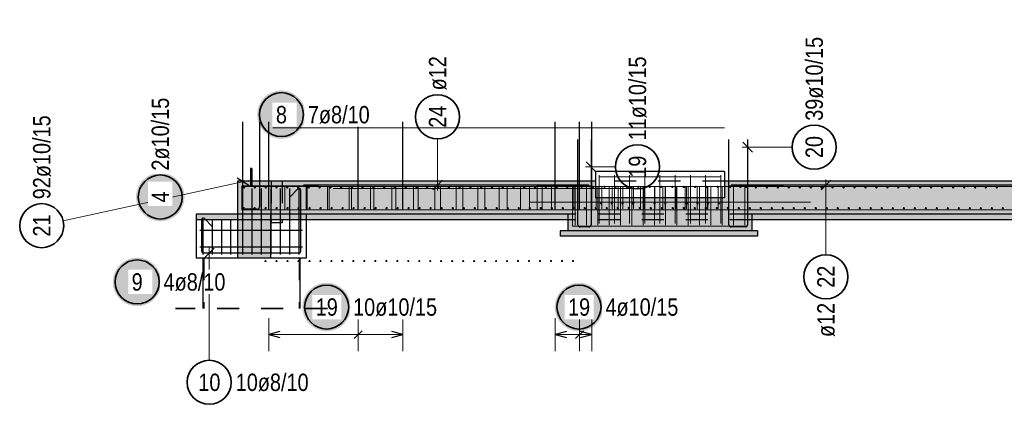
# Model space of a CAD drawing. Header units: millimetres. Extents: x -2.7 to 34.1, y -3.5 to 21.
# Tile 1 of 62: x 2.2 to 6.7, y -3.5 to -1.8. Entities that reach past the tile are written whole.
import ezdxf

# ---------------------------------------------------------------- set-up
doc = ezdxf.new("R2010")
doc.units = ezdxf.units.MM
doc.linetypes.add('HIDDEN', pattern=[0.375, 0.25, -0.125])
doc.layers.add('Nplo Bewehrung', color=7, linetype='Continuous', lineweight=20)
doc.layers.add('Schnittlinien', color=7, linetype='Continuous', lineweight=20)
doc.styles.add('Arial Narrow', font='ARIALN.TTF')

msp = doc.modelspace()

# ---------------------------------------------------------------- hatches: boundary and pattern name
at = {"lineweight": 25, "true_color": 0xffffff}
for points in [[(3.51759, -2.200983), (3.517523, -2.197144), (3.517322, -2.193309), (3.516987, -2.189485), (3.516519, -2.185674), (3.515919, -2.181881), (3.515186, -2.178112), (3.514322, -2.174371), (3.513329, -2.170663), (3.512206, -2.166991), (3.510956, -2.16336), (3.50958, -2.159776), (3.50808, -2.156242), (3.506457, -2.152762), (3.504714, -2.149341), (3.502853, -2.145983), (3.500875, -2.142692), (3.498784, -2.139471), (3.496582, -2.136326), (3.494271, -2.13326), (3.491855, -2.130276), (3.489336, -2.127378), (3.486717, -2.12457), (3.484002, -2.121855), (3.481194, -2.119237), (3.478297, -2.116718), (3.475313, -2.114302), (3.472246, -2.111991), (3.469101, -2.109789), (3.465881, -2.107697), (3.46259, -2.10572), (3.459232, -2.103858), (3.455811, -2.102115), (3.452331, -2.100493), (3.448797, -2.098992), (3.445212, -2.097617), (3.441582, -2.096366), (3.43791, -2.095244), (3.434201, -2.09425), (3.43046, -2.093386), (3.426691, -2.092654), (3.422899, -2.092053), (3.419088, -2.091585), (3.415263, -2.091251), (3.411429, -2.09105), (3.40759, -2.090983), (3.403751, -2.09105), (3.399917, -2.091251), (3.396092, -2.091585), (3.392281, -2.092053), (3.388489, -2.092654), (3.38472, -2.093386), (3.380978, -2.09425), (3.37727, -2.095244), (3.373598, -2.096366), (3.369968, -2.097617), (3.366383, -2.098992), (3.362849, -2.100493), (3.359369, -2.102115), (3.355948, -2.103858), (3.35259, -2.10572), (3.349299, -2.107697), (3.346079, -2.109789), (3.342934, -2.111991), (3.339867, -2.114302), (3.336883, -2.116718), (3.333986, -2.119237), (3.331177, -2.121855), (3.328463, -2.12457), (3.325844, -2.127378), (3.323325, -2.130276), (3.320909, -2.13326), (3.318598, -2.136326), (3.316396, -2.139471), (3.314305, -2.142692), (3.312327, -2.145983), (3.310466, -2.149341), (3.308723, -2.152762), (3.3071, -2.156242), (3.3056, -2.159776), (3.304224, -2.16336), (3.302974, -2.166991), (3.301851, -2.170663), (3.300857, -2.174371), (3.299994, -2.178112), (3.299261, -2.181881), (3.29866, -2.185674), (3.298192, -2.189485), (3.297858, -2.193309), (3.297657, -2.197144), (3.29759, -2.200983), (3.297657, -2.204822), (3.297858, -2.208656), (3.298192, -2.212481), (3.29866, -2.216292), (3.299261, -2.220084), (3.299994, -2.223853), (3.300857, -2.227594), (3.301851, -2.231303), (3.302974, -2.234975), (3.304224, -2.238605), (3.3056, -2.242189), (3.3071, -2.245724), (3.308723, -2.249204), (3.310466, -2.252625), (3.312327, -2.255983), (3.314305, -2.259274), (3.316396, -2.262494), (3.318598, -2.265639), (3.320909, -2.268705), (3.323325, -2.271689), (3.325844, -2.274587), (3.328463, -2.277395), (3.331177, -2.28011), (3.333986, -2.282729), (3.336883, -2.285248), (3.339867, -2.287664), (3.342934, -2.289975), (3.346079, -2.292177), (3.349299, -2.294268), (3.35259, -2.296245), (3.355948, -2.298107), (3.359369, -2.29985), (3.362849, -2.301473), (3.366383, -2.302973), (3.369968, -2.304349), (3.373598, -2.305599), (3.37727, -2.306721), (3.380978, -2.307715), (3.38472, -2.308579), (3.388489, -2.309312), (3.392281, -2.309912), (3.396092, -2.31038), (3.399917, -2.310715), (3.403751, -2.310916), (3.40759, -2.310983), (3.411429, -2.310916), (3.415263, -2.310715), (3.419088, -2.31038), (3.422899, -2.309912), (3.426691, -2.309312), (3.43046, -2.308579), (3.434201, -2.307715), (3.43791, -2.306721), (3.441582, -2.305599), (3.445212, -2.304349), (3.448797, -2.302973), (3.452331, -2.301473), (3.455811, -2.29985), (3.459232, -2.298107), (3.46259, -2.296245), (3.465881, -2.294268), (3.469101, -2.292177), (3.472246, -2.289975), (3.475313, -2.287664), (3.478297, -2.285248), (3.481194, -2.282729), (3.484002, -2.28011), (3.486717, -2.277395), (3.489336, -2.274587), (3.491855, -2.271689), (3.494271, -2.268705), (3.496582, -2.265639), (3.498784, -2.262494), (3.500875, -2.259274), (3.502853, -2.255983), (3.504714, -2.252625), (3.506457, -2.249204), (3.50808, -2.245724), (3.50958, -2.242189), (3.510956, -2.238605), (3.512206, -2.234975), (3.513329, -2.231303), (3.514322, -2.227594), (3.515186, -2.223853), (3.515919, -2.220084), (3.516519, -2.216292), (3.516987, -2.212481), (3.517322, -2.208656)], [(2.968071, -2.575123), (2.968004, -2.571284), (2.967803, -2.56745), (2.967469, -2.563625), (2.967001, -2.559814), (2.9664, -2.556022), (2.965667, -2.552253), (2.964804, -2.548512), (2.96381, -2.544803), (2.962687, -2.541131), (2.961437, -2.537501), (2.960061, -2.533916), (2.958561, -2.530382), (2.956939, -2.526902), (2.955195, -2.523481), (2.953334, -2.520123), (2.951356, -2.516832), (2.949265, -2.513612), (2.947063, -2.510467), (2.944752, -2.5074), (2.942336, -2.504416), (2.939817, -2.501519), (2.937199, -2.498711), (2.934484, -2.495996), (2.931676, -2.493377), (2.928778, -2.490858), (2.925794, -2.488442), (2.922728, -2.486131), (2.919582, -2.483929), (2.916362, -2.481838), (2.913071, -2.47986), (2.909713, -2.477999), (2.906292, -2.476256), (2.902812, -2.474633), (2.899278, -2.473133), (2.895693, -2.471757), (2.892063, -2.470507), (2.888391, -2.469384), (2.884683, -2.468391), (2.880941, -2.467527), (2.877172, -2.466794), (2.87338, -2.466194), (2.869569, -2.465726), (2.865744, -2.465391), (2.86191, -2.46519), (2.858071, -2.465123), (2.854232, -2.46519), (2.850398, -2.465391), (2.846573, -2.465726), (2.842762, -2.466194), (2.83897, -2.466794), (2.835201, -2.467527), (2.83146, -2.468391), (2.827751, -2.469384), (2.824079, -2.470507), (2.820449, -2.471757), (2.816864, -2.473133), (2.81333, -2.474633), (2.80985, -2.476256), (2.806429, -2.477999), (2.803071, -2.47986), (2.79978, -2.481838), (2.79656, -2.483929), (2.793415, -2.486131), (2.790348, -2.488442), (2.787365, -2.490858), (2.784467, -2.493377), (2.781659, -2.495996), (2.778944, -2.498711), (2.776325, -2.501519), (2.773806, -2.504416), (2.77139, -2.5074), (2.769079, -2.510467), (2.766877, -2.513612), (2.764786, -2.516832), (2.762808, -2.520123), (2.760947, -2.523481), (2.759204, -2.526902), (2.757581, -2.530382), (2.756081, -2.533916), (2.754705, -2.537501), (2.753455, -2.541131), (2.752332, -2.544803), (2.751339, -2.548512), (2.750475, -2.552253), (2.749742, -2.556022), (2.749142, -2.559814), (2.748674, -2.563625), (2.748339, -2.56745), (2.748138, -2.571284), (2.748071, -2.575123), (2.748138, -2.578962), (2.748339, -2.582796), (2.748674, -2.586621), (2.749142, -2.590432), (2.749742, -2.594224), (2.750475, -2.597993), (2.751339, -2.601735), (2.752332, -2.605443), (2.753455, -2.609115), (2.754705, -2.612745), (2.756081, -2.61633), (2.757581, -2.619864), (2.759204, -2.623344), (2.760947, -2.626765), (2.762808, -2.630123), (2.764786, -2.633414), (2.766877, -2.636634), (2.769079, -2.639779), (2.77139, -2.642846), (2.773806, -2.64583), (2.776325, -2.648727), (2.778944, -2.651536), (2.781659, -2.65425), (2.784467, -2.656869), (2.787365, -2.659388), (2.790348, -2.661804), (2.793415, -2.664115), (2.79656, -2.666317), (2.79978, -2.668408), (2.803071, -2.670386), (2.806429, -2.672247), (2.80985, -2.67399), (2.81333, -2.675613), (2.816864, -2.677113), (2.820449, -2.678489), (2.824079, -2.679739), (2.827751, -2.680862), (2.83146, -2.681856), (2.835201, -2.682719), (2.83897, -2.683452), (2.842762, -2.684053), (2.846573, -2.684521), (2.850398, -2.684855), (2.854232, -2.685056), (2.858071, -2.685123), (2.86191, -2.685056), (2.865744, -2.684855), (2.869569, -2.684521), (2.87338, -2.684053), (2.877172, -2.683452), (2.880941, -2.682719), (2.884683, -2.681856), (2.888391, -2.680862), (2.892063, -2.679739), (2.895693, -2.678489), (2.899278, -2.677113), (2.902812, -2.675613), (2.906292, -2.67399), (2.909713, -2.672247), (2.913071, -2.670386), (2.916362, -2.668408), (2.919582, -2.666317), (2.922728, -2.664115), (2.925794, -2.661804), (2.928778, -2.659388), (2.931676, -2.656869), (2.934484, -2.65425), (2.937199, -2.651536), (2.939817, -2.648727), (2.942336, -2.64583), (2.944752, -2.642846), (2.947063, -2.639779), (2.949265, -2.636634), (2.951356, -2.633414), (2.953334, -2.630123), (2.955195, -2.626765), (2.956939, -2.623344), (2.958561, -2.619864), (2.960061, -2.61633), (2.961437, -2.612745), (2.962687, -2.609115), (2.96381, -2.605443), (2.964804, -2.601735), (2.965667, -2.597993), (2.9664, -2.594224), (2.967001, -2.590432), (2.967469, -2.586621), (2.967803, -2.582796)], [(2.862844, -2.960955), (2.862777, -2.957116), (2.862576, -2.953282), (2.862242, -2.949457), (2.861774, -2.945646), (2.861173, -2.941854), (2.86044, -2.938085), (2.859577, -2.934344), (2.858583, -2.930635), (2.85746, -2.926964), (2.85621, -2.923333), (2.854834, -2.919749), (2.853334, -2.916214), (2.851712, -2.912735), (2.849968, -2.909314), (2.848107, -2.905955), (2.846129, -2.902664), (2.844038, -2.899444), (2.841836, -2.896299), (2.839525, -2.893233), (2.837109, -2.890249), (2.83459, -2.887351), (2.831972, -2.884543), (2.829257, -2.881828), (2.826449, -2.879209), (2.823551, -2.87669), (2.820567, -2.874274), (2.817501, -2.871964), (2.814355, -2.869761), (2.811135, -2.86767), (2.807844, -2.865693), (2.804486, -2.863831), (2.801065, -2.862088), (2.797585, -2.860465), (2.794051, -2.858965), (2.790466, -2.857589), (2.786836, -2.856339), (2.783164, -2.855217), (2.779456, -2.854223), (2.775714, -2.853359), (2.771945, -2.852627), (2.768153, -2.852026), (2.764342, -2.851558), (2.760517, -2.851223), (2.756683, -2.851022), (2.752844, -2.850955), (2.749005, -2.851022), (2.745171, -2.851223), (2.741346, -2.851558), (2.737535, -2.852026), (2.733743, -2.852627), (2.729974, -2.853359), (2.726233, -2.854223), (2.722524, -2.855217), (2.718852, -2.856339), (2.715222, -2.857589), (2.711637, -2.858965), (2.708103, -2.860465), (2.704623, -2.862088), (2.701202, -2.863831), (2.697844, -2.865693), (2.694553, -2.86767), (2.691333, -2.869761), (2.688188, -2.871964), (2.685121, -2.874274), (2.682138, -2.87669), (2.67924, -2.879209), (2.676432, -2.881828), (2.673717, -2.884543), (2.671098, -2.887351), (2.668579, -2.890249), (2.666163, -2.893233), (2.663852, -2.896299), (2.66165, -2.899444), (2.659559, -2.902664), (2.657581, -2.905955), (2.65572, -2.909314), (2.653977, -2.912735), (2.652354, -2.916214), (2.650854, -2.919749), (2.649478, -2.923333), (2.648228, -2.926964), (2.647105, -2.930635), (2.646112, -2.934344), (2.645248, -2.938085), (2.644515, -2.941854), (2.643915, -2.945646), (2.643447, -2.949457), (2.643112, -2.953282), (2.642911, -2.957116), (2.642844, -2.960955), (2.642911, -2.964794), (2.643112, -2.968629), (2.643447, -2.972454), (2.643915, -2.976264), (2.644515, -2.980057), (2.645248, -2.983826), (2.646112, -2.987567), (2.647105, -2.991275), (2.648228, -2.994947), (2.649478, -2.998578), (2.650854, -3.002162), (2.652354, -3.005696), (2.653977, -3.009176), (2.65572, -3.012597), (2.657581, -3.015955), (2.659559, -3.019246), (2.66165, -3.022467), (2.663852, -3.025612), (2.666163, -3.028678), (2.668579, -3.031662), (2.671098, -3.03456), (2.673717, -3.037368), (2.676432, -3.040083), (2.67924, -3.042701), (2.682138, -3.04522), (2.685121, -3.047637), (2.688188, -3.049947), (2.691333, -3.05215), (2.694553, -3.054241), (2.697844, -3.056218), (2.701202, -3.05808), (2.704623, -3.059823), (2.708103, -3.061445), (2.711637, -3.062946), (2.715222, -3.064322), (2.718852, -3.065572), (2.722524, -3.066694), (2.726233, -3.067688), (2.729974, -3.068552), (2.733743, -3.069284), (2.737535, -3.069885), (2.741346, -3.070353), (2.745171, -3.070687), (2.749005, -3.070888), (2.752844, -3.070955), (2.756683, -3.070888), (2.760517, -3.070687), (2.764342, -3.070353), (2.768153, -3.069885), (2.771945, -3.069284), (2.775714, -3.068552), (2.779456, -3.067688), (2.783164, -3.066694), (2.786836, -3.065572), (2.790466, -3.064322), (2.794051, -3.062946), (2.797585, -3.061445), (2.801065, -3.059823), (2.804486, -3.05808), (2.807844, -3.056218), (2.811135, -3.054241), (2.814355, -3.05215), (2.817501, -3.049947), (2.820567, -3.047637), (2.823551, -3.04522), (2.826449, -3.042701), (2.829257, -3.040083), (2.831972, -3.037368), (2.83459, -3.03456), (2.837109, -3.031662), (2.839525, -3.028678), (2.841836, -3.025612), (2.844038, -3.022467), (2.846129, -3.019246), (2.848107, -3.015955), (2.849968, -3.012597), (2.851712, -3.009176), (2.853334, -3.005696), (2.854834, -3.002162), (2.85621, -2.998578), (2.85746, -2.994947), (2.858583, -2.991275), (2.859577, -2.987567), (2.86044, -2.983826), (2.861173, -2.980057), (2.861774, -2.976264), (2.862242, -2.972454), (2.862576, -2.968629)], [(3.722993, -3.074999), (3.722926, -3.07116), (3.722725, -3.067326), (3.722391, -3.063501), (3.721923, -3.05969), (3.721322, -3.055898), (3.72059, -3.052129), (3.719726, -3.048388), (3.718732, -3.044679), (3.71761, -3.041008), (3.71636, -3.037377), (3.714984, -3.033793), (3.713483, -3.030258), (3.711861, -3.026779), (3.710118, -3.023358), (3.708256, -3.019999), (3.706279, -3.016708), (3.704188, -3.013488), (3.701985, -3.010343), (3.699675, -3.007277), (3.697258, -3.004293), (3.694739, -3.001395), (3.692121, -2.998587), (3.689406, -2.995872), (3.686598, -2.993253), (3.6837, -2.990735), (3.680716, -2.988318), (3.67765, -2.986008), (3.674505, -2.983805), (3.671285, -2.981714), (3.667993, -2.979737), (3.664635, -2.977875), (3.661214, -2.976132), (3.657734, -2.974509), (3.6542, -2.973009), (3.650616, -2.971633), (3.646985, -2.970383), (3.643314, -2.969261), (3.639605, -2.968267), (3.635864, -2.967403), (3.632095, -2.966671), (3.628302, -2.96607), (3.624492, -2.965602), (3.620667, -2.965267), (3.616832, -2.965066), (3.612993, -2.964999), (3.609154, -2.965066), (3.60532, -2.965267), (3.601495, -2.965602), (3.597684, -2.96607), (3.593892, -2.966671), (3.590123, -2.967403), (3.586382, -2.968267), (3.582673, -2.969261), (3.579002, -2.970383), (3.575371, -2.971633), (3.571787, -2.973009), (3.568252, -2.974509), (3.564773, -2.976132), (3.561352, -2.977875), (3.557993, -2.979737), (3.554702, -2.981714), (3.551482, -2.983805), (3.548337, -2.986008), (3.545271, -2.988318), (3.542287, -2.990735), (3.539389, -2.993253), (3.536581, -2.995872), (3.533866, -2.998587), (3.531247, -3.001395), (3.528729, -3.004293), (3.526312, -3.007277), (3.524002, -3.010343), (3.521799, -3.013488), (3.519708, -3.016708), (3.517731, -3.019999), (3.515869, -3.023358), (3.514126, -3.026779), (3.512503, -3.030258), (3.511003, -3.033793), (3.509627, -3.037377), (3.508377, -3.041008), (3.507255, -3.044679), (3.506261, -3.048388), (3.505397, -3.052129), (3.504665, -3.055898), (3.504064, -3.05969), (3.503596, -3.063501), (3.503261, -3.067326), (3.50306, -3.07116), (3.502993, -3.074999), (3.50306, -3.078838), (3.503261, -3.082673), (3.503596, -3.086498), (3.504064, -3.090308), (3.504665, -3.094101), (3.505397, -3.09787), (3.506261, -3.101611), (3.507255, -3.10532), (3.508377, -3.108991), (3.509627, -3.112622), (3.511003, -3.116206), (3.512503, -3.11974), (3.514126, -3.12322), (3.515869, -3.126641), (3.517731, -3.129999), (3.519708, -3.133291), (3.521799, -3.136511), (3.524002, -3.139656), (3.526312, -3.142722), (3.528729, -3.145706), (3.531247, -3.148604), (3.533866, -3.151412), (3.536581, -3.154127), (3.539389, -3.156745), (3.542287, -3.159264), (3.545271, -3.161681), (3.548337, -3.163991), (3.551482, -3.166194), (3.554702, -3.168285), (3.557993, -3.170262), (3.561352, -3.172124), (3.564773, -3.173867), (3.568252, -3.175489), (3.571787, -3.17699), (3.575371, -3.178366), (3.579002, -3.179616), (3.582673, -3.180738), (3.586382, -3.181732), (3.590123, -3.182596), (3.593892, -3.183328), (3.597684, -3.183929), (3.601495, -3.184397), (3.60532, -3.184731), (3.609154, -3.184932), (3.612993, -3.184999), (3.616832, -3.184932), (3.620667, -3.184731), (3.624492, -3.184397), (3.628302, -3.183929), (3.632095, -3.183328), (3.635864, -3.182596), (3.639605, -3.181732), (3.643314, -3.180738), (3.646985, -3.179616), (3.650616, -3.178366), (3.6542, -3.17699), (3.657734, -3.175489), (3.661214, -3.173867), (3.664635, -3.172124), (3.667993, -3.170262), (3.671285, -3.168285), (3.674505, -3.166194), (3.67765, -3.163991), (3.680716, -3.161681), (3.6837, -3.159264), (3.686598, -3.156745), (3.689406, -3.154127), (3.692121, -3.151412), (3.694739, -3.148604), (3.697258, -3.145706), (3.699675, -3.142722), (3.701985, -3.139656), (3.704188, -3.136511), (3.706279, -3.133291), (3.708256, -3.129999), (3.710118, -3.126641), (3.711861, -3.12322), (3.713483, -3.11974), (3.714984, -3.116206), (3.71636, -3.112622), (3.71761, -3.108991), (3.718732, -3.10532), (3.719726, -3.101611), (3.72059, -3.09787), (3.721322, -3.094101), (3.721923, -3.090308), (3.722391, -3.086498), (3.722725, -3.082673)], [(4.868233, -3.075), (4.868166, -3.071161), (4.867965, -3.067327), (4.867631, -3.063502), (4.867163, -3.059691), (4.866562, -3.055899), (4.86583, -3.05213), (4.864966, -3.048389), (4.863972, -3.04468), (4.86285, -3.041008), (4.8616, -3.037378), (4.860224, -3.033793), (4.858723, -3.030259), (4.857101, -3.026779), (4.855358, -3.023358), (4.853496, -3.02), (4.851519, -3.016709), (4.849428, -3.013489), (4.847225, -3.010344), (4.844915, -3.007277), (4.842498, -3.004293), (4.839979, -3.001396), (4.837361, -2.998588), (4.834646, -2.995873), (4.831838, -2.993254), (4.82894, -2.990735), (4.825956, -2.988319), (4.82289, -2.986008), (4.819745, -2.983806), (4.816525, -2.981715), (4.813233, -2.979737), (4.809875, -2.977876), (4.806454, -2.976133), (4.802974, -2.97451), (4.79944, -2.97301), (4.795856, -2.971634), (4.792225, -2.970384), (4.788554, -2.969261), (4.784845, -2.968267), (4.781104, -2.967404), (4.777335, -2.966671), (4.773542, -2.966071), (4.769732, -2.965603), (4.765907, -2.965268), (4.762072, -2.965067), (4.758233, -2.965), (4.754394, -2.965067), (4.75056, -2.965268), (4.746735, -2.965603), (4.742924, -2.966071), (4.739132, -2.966671), (4.735363, -2.967404), (4.731622, -2.968267), (4.727913, -2.969261), (4.724242, -2.970384), (4.720611, -2.971634), (4.717027, -2.97301), (4.713492, -2.97451), (4.710013, -2.976133), (4.706592, -2.977876), (4.703233, -2.979737), (4.699942, -2.981715), (4.696722, -2.983806), (4.693577, -2.986008), (4.690511, -2.988319), (4.687527, -2.990735), (4.684629, -2.993254), (4.681821, -2.995873), (4.679106, -2.998588), (4.676487, -3.001396), (4.673969, -3.004293), (4.671552, -3.007277), (4.669242, -3.010344), (4.667039, -3.013489), (4.664948, -3.016709), (4.662971, -3.02), (4.661109, -3.023358), (4.659366, -3.026779), (4.657743, -3.030259), (4.656243, -3.033793), (4.654867, -3.037378), (4.653617, -3.041008), (4.652495, -3.04468), (4.651501, -3.048389), (4.650637, -3.05213), (4.649905, -3.055899), (4.649304, -3.059691), (4.648836, -3.063502), (4.648501, -3.067327), (4.6483, -3.071161), (4.648233, -3.075), (4.6483, -3.078839), (4.648501, -3.082673), (4.648836, -3.086498), (4.649304, -3.090309), (4.649905, -3.094101), (4.650637, -3.09787), (4.651501, -3.101611), (4.652495, -3.10532), (4.653617, -3.108992), (4.654867, -3.112622), (4.656243, -3.116207), (4.657743, -3.119741), (4.659366, -3.123221), (4.661109, -3.126642), (4.662971, -3.13), (4.664948, -3.133291), (4.667039, -3.136511), (4.669242, -3.139656), (4.671552, -3.142723), (4.673969, -3.145707), (4.676487, -3.148604), (4.679106, -3.151412), (4.681821, -3.154127), (4.684629, -3.156746), (4.687527, -3.159265), (4.690511, -3.161681), (4.693577, -3.163992), (4.696722, -3.166194), (4.699942, -3.168285), (4.703233, -3.170263), (4.706592, -3.172124), (4.710013, -3.173867), (4.713492, -3.17549), (4.717027, -3.17699), (4.720611, -3.178366), (4.724242, -3.179616), (4.727913, -3.180739), (4.731622, -3.181733), (4.735363, -3.182596), (4.739132, -3.183329), (4.742924, -3.183929), (4.746735, -3.184397), (4.75056, -3.184732), (4.754394, -3.184933), (4.758233, -3.185), (4.762072, -3.184933), (4.765907, -3.184732), (4.769732, -3.184397), (4.773542, -3.183929), (4.777335, -3.183329), (4.781104, -3.182596), (4.784845, -3.181733), (4.788554, -3.180739), (4.792225, -3.179616), (4.795856, -3.178366), (4.79944, -3.17699), (4.802974, -3.17549), (4.806454, -3.173867), (4.809875, -3.172124), (4.813233, -3.170263), (4.816525, -3.168285), (4.819745, -3.166194), (4.82289, -3.163992), (4.825956, -3.161681), (4.82894, -3.159265), (4.831838, -3.156746), (4.834646, -3.154127), (4.837361, -3.151412), (4.839979, -3.148604), (4.842498, -3.145707), (4.844915, -3.142723), (4.847225, -3.139656), (4.849428, -3.136511), (4.851519, -3.133291), (4.853496, -3.13), (4.855358, -3.126642), (4.857101, -3.123221), (4.858723, -3.119741), (4.860224, -3.116207), (4.8616, -3.112622), (4.86285, -3.108992), (4.863972, -3.10532), (4.864966, -3.101611), (4.86583, -3.09787), (4.866562, -3.094101), (4.867163, -3.090309), (4.867631, -3.086498), (4.867965, -3.082673)]]:
    msp.add_hatch(color=7, dxfattribs=at).paths.add_polyline_path(points)
at = {"lineweight": 13, "true_color": 0xff0000}
msp.add_hatch(color=1, dxfattribs=at).paths.add_polyline_path([(3.273194, -2.521076), (3.273194, -2.446076), (3.268194, -2.446076), (3.268194, -2.521076)])
at = {"lineweight": 13, "true_color": 0xcef2bf}
for points in [[(12.055688, -2.653576), (12.055688, -2.503576), (5.418373, -2.503576), (5.418373, -2.578576), (4.833372, -2.578576), (4.833372, -2.503576), (3.208188, -2.503576), (3.208188, -2.653576)], [(5.543373, -2.728576), (5.543373, -2.653576), (4.708372, -2.653576), (4.708372, -2.728576)]]:
    msp.add_hatch(color=254, dxfattribs=at).paths.add_polyline_path(points)
at = {"lineweight": 13, "true_color": 0xeaffea}
for points in [[(4.708372, -2.678576), (4.708372, -2.653576), (3.020688, -2.653576), (3.020688, -2.678576)], [(12.243188, -2.678576), (12.243188, -2.653576), (5.543373, -2.653576), (5.543373, -2.678576)], [(5.568373, -2.753576), (5.568373, -2.728576), (4.673017, -2.728576), (4.673017, -2.753576)]]:
    msp.add_hatch(color=7, dxfattribs=at).paths.add_polyline_path(points)
at = {"lineweight": 13, "true_color": 0xd7ffd7}
msp.add_hatch(color=254, dxfattribs=at).paths.add_polyline_path([(3.358188, -2.853576), (3.358188, -2.653576), (3.208188, -2.653576), (3.208188, -2.853576)])

# ---------------------------------------------------------------- linework, layer by layer
at = {"color": 3, "linetype": 'Continuous', "lineweight": 25, "ltscale": 2}
for p, q in [((3.233194, -2.621076), (3.233194, -2.233576)), ((3.308194, -2.233576), (3.308194, -2.621076)), ((3.350694, -2.633576), (3.350694, -2.233576)), ((3.755812, -2.633576), (3.755812, -2.233576)), ((3.95837, -2.633576), (3.95837, -2.233576)), ((4.65087, -2.633576), (4.65087, -2.233576)), ((4.760871, -2.633576), (4.760871, -2.233576)), ((4.815872, -2.633576), (4.815872, -2.233576)), ((4.753372, -2.701076), (4.753372, -2.313576)), ((4.813372, -2.313576), (4.813372, -2.701076)), ((5.438373, -2.701076), (5.438373, -2.313576)), ((5.523373, -2.313576), (5.523373, -2.701076)), ((5.501275, -2.326725), (5.54547, -2.370919)), ((4.791275, -2.415858), (4.835469, -2.460052)), ((3.259494, -2.522954), (3.206894, -2.489197)), ((4.094308, -2.543173), (4.138502, -2.498979)), ((5.901011, -2.498979), (5.856817, -2.543173)), ((3.232688, -2.836076), (3.232688, -2.536076)), ((3.275354, -2.836076), (3.275354, -2.536076)), ((3.318021, -2.836076), (3.318021, -2.536076)), ((3.360688, -2.836076), (3.360688, -2.536076)), ((3.403354, -2.836076), (3.403354, -2.536076)), ((3.446021, -2.836076), (3.446021, -2.536076)), ((3.482533, -2.53842), (3.447177, -2.573775)), ((3.488688, -2.836076), (3.488688, -2.536076)), ((3.496189, -2.821077), (3.496189, -2.544077)), ((4.803372, -2.521076), (3.508188, -2.521076)), ((9.248373, -2.521076), (5.448373, -2.521076)), ((3.298194, -2.631076), (3.243194, -2.631076)), ((3.045189, -2.679077), (3.045189, -2.821077)), ((3.052688, -2.836076), (3.052688, -2.676076)), ((3.094202, -2.708775), (3.058846, -2.67342)), ((3.094688, -2.836076), (3.094688, -2.676076)), ((3.136688, -2.836076), (3.136688, -2.676076)), ((3.178688, -2.836076), (3.178688, -2.676076)), ((4.803372, -2.711076), (4.763372, -2.711076)), ((5.513373, -2.711076), (5.448373, -2.711076)), ((3.038188, -2.726076), (3.503188, -2.726076)), ((3.038188, -2.801076), (3.503188, -2.801076)), ((3.102314, -2.80698), (3.05812, -2.851174)), ((3.053189, -2.829077), (3.488189, -2.829077)), ((3.400694, -3.186602), (3.350694, -3.199999)), ((3.350694, -3.199999), (3.400694, -3.213397)), ((3.738134, -3.217677), (3.773489, -3.182322)), ((3.95837, -3.199999), (3.90837, -3.186602)), ((3.90837, -3.213397), (3.95837, -3.199999)), ((4.70087, -3.186603), (4.65087, -3.2)), ((4.65087, -3.2), (4.70087, -3.213397)), ((4.743194, -3.217678), (4.778549, -3.182322)), ((4.815872, -3.2), (4.765872, -3.186603)), ((4.765872, -3.213397), (4.815872, -3.2))]:
    msp.add_line(p, q, dxfattribs=at)
at = {"color": 5, "linetype": 'Continuous', "lineweight": 18, "ltscale": 2}
for p, q in [((4.116405, -2.310839), (4.116405, -2.546076)), ((5.725832, -2.348822), (5.498373, -2.348822)), ((4.923637, -2.437955), (4.788372, -2.437955)), ((2.417647, -2.684034), (3.25762, -2.500746)), ((5.878914, -2.837866), (5.878914, -2.496076)), ((3.080217, -3.316939), (3.080217, -2.804077)), ((3.350694, -3.124999), (3.350694, -3.274999)), ((3.755812, -3.274999), (3.755812, -3.124999)), ((3.95837, -3.274999), (3.95837, -3.124999)), ((4.65087, -3.125), (4.65087, -3.275)), ((4.760871, -3.275), (4.760871, -3.125)), ((4.815872, -3.275), (4.815872, -3.125)), ((3.95837, -3.199999), (3.350694, -3.199999)), ((4.815872, -3.2), (4.65087, -3.2))]:
    msp.add_line(p, q, dxfattribs=at)
at = {"color": 3, "linetype": 'Continuous', "lineweight": 25}
for p, q in [((5.418373, -2.458576), (4.833372, -2.458576)), ((4.833372, -2.458576), (4.833372, -2.503576)), ((5.418373, -2.458576), (5.418373, -2.503576)), ((3.020688, -2.678576), (3.020688, -2.853576)), ((3.361463, -2.678576), (3.361463, -2.691725)), ((3.411463, -2.678576), (3.411463, -2.691725)), ((3.520688, -2.678576), (3.520688, -2.853576)), ((3.363341, -2.691725), (3.361438, -2.691725)), ((3.368786, -2.691725), (3.363366, -2.691725)), ((3.376896, -2.691725), (3.368786, -2.691725)), ((3.386463, -2.691725), (3.376896, -2.691725)), ((3.39603, -2.691725), (3.386463, -2.691725)), ((3.404141, -2.691725), (3.39603, -2.691725)), ((3.40956, -2.691725), (3.404141, -2.691725)), ((3.411438, -2.691725), (3.40956, -2.691725)), ((3.411463, -2.691725), (3.411438, -2.691725)), ((3.208188, -2.853577), (3.020688, -2.853577)), ((3.520688, -2.853577), (3.358188, -2.853577)), ((3.491394, -2.853576), (3.491394, -3.081011))]:
    msp.add_line(p, q, dxfattribs=at)
at = {"color": 3, "linetype": 'HIDDEN', "lineweight": 25, "ltscale": 0.25}
for p, q in [((3.361463, -2.503576), (3.361463, -2.678576)), ((3.411463, -2.503576), (3.411463, -2.678576)), ((5.418373, -2.503576), (4.833372, -2.503576)), ((3.520688, -2.653576), (3.520688, -2.678576)), ((5.543373, -2.653577), (4.708372, -2.653577)), ((5.543373, -2.678576), (4.708372, -2.678576)), ((3.363366, -2.691725), (3.363341, -2.691725)), ((3.487703, -2.853576), (3.487703, -3.081011))]:
    msp.add_line(p, q, dxfattribs=at)
at = {"color": 2, "linetype": 'Continuous', "lineweight": 35, "ltscale": 2}
for centre in [(3.40759, -2.200983), (4.116405, -2.210839), (5.825832, -2.348822), (5.023637, -2.437955), (2.858071, -2.575123), (2.319946, -2.705353), (5.878914, -2.937866), (2.752844, -2.960955), (3.612993, -3.074999), (4.758233, -3.075), (3.080217, -3.416939)]:
    msp.add_circle(centre, 0.1, dxfattribs=at)
at = {"color": 3, "linetype": 'Continuous', "lineweight": 25, "ltscale": 2}
for centre, radius, start, end in [((3.488189, -2.544077), 0.008, 0, 135), ((3.243194, -2.621076), 0.01, 180, 270), ((3.298194, -2.621076), 0.01, 270, 0), ((3.053189, -2.679077), 0.008, 45, 180), ((4.763372, -2.701076), 0.01, 180, 270), ((4.803372, -2.701076), 0.01, 270, 0), ((5.448373, -2.701076), 0.01, 180, 270), ((5.513373, -2.701076), 0.01, 270, 0), ((3.053189, -2.821077), 0.008, 180, 270), ((3.488189, -2.821077), 0.008, 270, 0)]:
    msp.add_arc(centre, radius, start, end, dxfattribs=at)
at = {"layer": 'Nplo Bewehrung', "color": 9, "linetype": 'Continuous', "lineweight": 0, "ltscale": 2}
for p, q in [((3.368188, -2.261576), (5.418188, -2.261576)), ((4.850372, -2.696076), (4.850372, -2.476076)), ((4.853372, -2.483576), (5.403373, -2.483576)), ((4.919247, -2.696076), (4.919247, -2.476076)), ((4.988122, -2.696076), (4.988122, -2.476076)), ((5.056997, -2.696076), (5.056997, -2.476076)), ((5.125872, -2.696076), (5.125872, -2.476076)), ((5.194747, -2.696076), (5.194747, -2.476076)), ((5.263622, -2.696076), (5.263622, -2.476076)), ((5.332497, -2.696076), (5.332497, -2.476076)), ((5.401372, -2.696076), (5.401372, -2.476076)), ((3.575688, -2.524076), (3.228688, -2.524076)), ((3.228688, -2.524076), (3.228688, -2.633076)), ((3.233188, -2.528076), (9.233188, -2.528076)), ((3.422989, -2.629826), (3.422989, -2.527326)), ((3.422989, -2.629826), (3.422989, -2.527326)), ((3.422989, -2.629826), (3.422989, -2.527326)), ((3.520281, -2.629826), (3.520281, -2.527326)), ((3.520281, -2.629826), (3.520281, -2.527326)), ((3.52391, -2.629826), (3.52391, -2.527326)), ((3.617572, -2.629826), (3.617572, -2.527326)), ((3.617572, -2.629826), (3.617572, -2.527326)), ((3.624831, -2.629826), (3.624831, -2.527326)), ((3.643175, -2.536076), (4.993175, -2.536076)), ((3.714864, -2.629826), (3.714864, -2.527326)), ((3.714864, -2.629826), (3.714864, -2.527326)), ((3.725752, -2.629826), (3.725752, -2.527326)), ((3.812156, -2.629826), (3.812156, -2.527326)), ((3.812156, -2.629826), (3.812156, -2.527326)), ((3.826674, -2.629826), (3.826674, -2.527326)), ((3.909448, -2.629826), (3.909448, -2.527326)), ((3.909448, -2.629826), (3.909448, -2.527326)), ((3.927595, -2.629826), (3.927595, -2.527326)), ((4.00674, -2.629826), (4.00674, -2.527326)), ((4.00674, -2.629826), (4.00674, -2.527326)), ((4.028516, -2.629826), (4.028516, -2.527326)), ((4.104031, -2.629826), (4.104031, -2.527326)), ((4.104031, -2.629826), (4.104031, -2.527326)), ((4.129437, -2.629826), (4.129437, -2.527326)), ((4.201323, -2.629826), (4.201323, -2.527326)), ((4.201323, -2.629826), (4.201323, -2.527326)), ((4.230358, -2.629826), (4.230358, -2.527326)), ((4.298615, -2.629826), (4.298615, -2.527326)), ((4.298615, -2.629826), (4.298615, -2.527326)), ((4.331279, -2.629826), (4.331279, -2.527326)), ((4.395907, -2.629826), (4.395907, -2.527326)), ((4.395907, -2.629826), (4.395907, -2.527326)), ((4.4322, -2.629826), (4.4322, -2.527326)), ((4.493199, -2.629826), (4.493199, -2.527326)), ((4.493199, -2.629826), (4.493199, -2.527326)), ((4.533121, -2.629826), (4.533121, -2.527326)), ((4.815872, -2.524076), (4.568872, -2.524076)), ((4.568872, -2.524076), (4.568872, -2.633076)), ((4.590491, -2.629826), (4.590491, -2.527326)), ((4.590491, -2.629826), (4.590491, -2.527326)), ((4.634043, -2.629826), (4.634043, -2.527326)), ((4.728872, -2.708076), (4.728872, -2.524076)), ((4.728872, -2.524076), (4.815872, -2.524076)), ((4.734964, -2.629826), (4.734964, -2.527326)), ((4.741372, -2.703576), (4.741372, -2.528576)), ((4.792639, -2.703576), (4.792639, -2.528576)), ((4.835885, -2.629826), (4.835885, -2.527326)), ((4.843905, -2.703576), (4.843905, -2.528576)), ((4.861372, -2.628576), (4.861372, -2.528576)), ((4.895172, -2.703576), (4.895172, -2.528576)), ((4.909463, -2.628576), (4.909463, -2.528576)), ((4.936806, -2.629826), (4.936806, -2.527326)), ((4.946439, -2.703576), (4.946439, -2.528576)), ((4.957554, -2.628576), (4.957554, -2.528576)), ((4.997705, -2.703576), (4.997705, -2.528576)), ((5.005645, -2.628576), (5.005645, -2.528576)), ((5.037727, -2.629826), (5.037727, -2.527326)), ((5.048972, -2.703576), (5.048972, -2.528576)), ((5.053736, -2.628576), (5.053736, -2.528576)), ((5.100239, -2.703576), (5.100239, -2.528576)), ((5.101827, -2.628576), (5.101827, -2.528576)), ((5.138648, -2.629826), (5.138648, -2.527326)), ((5.149918, -2.628576), (5.149918, -2.528576)), ((5.151505, -2.703576), (5.151505, -2.528576)), ((5.198009, -2.628576), (5.198009, -2.528576)), ((5.202772, -2.703576), (5.202772, -2.528576)), ((5.239569, -2.629826), (5.239569, -2.527326)), ((5.2461, -2.628576), (5.2461, -2.528576)), ((5.254038, -2.703576), (5.254038, -2.528576)), ((5.294191, -2.628576), (5.294191, -2.528576)), ((5.305305, -2.703576), (5.305305, -2.528576)), ((5.340491, -2.629826), (5.340491, -2.527326)), ((5.342282, -2.628576), (5.342282, -2.528576)), ((5.356572, -2.703576), (5.356572, -2.528576)), ((5.390373, -2.628576), (5.390373, -2.528576)), ((5.407838, -2.703576), (5.407838, -2.528576)), ((5.435873, -2.524076), (5.522873, -2.524076)), ((5.685872, -2.524076), (5.438872, -2.524077)), ((5.438872, -2.524077), (5.438873, -2.633077)), ((5.459105, -2.703576), (5.459105, -2.528576)), ((5.510372, -2.703576), (5.510372, -2.528576)), ((5.522873, -2.524076), (5.522873, -2.708076)), ((3.228688, -2.633076), (3.575688, -2.633076)), ((3.233188, -2.633076), (9.233188, -2.633076)), ((4.533372, -2.599076), (5.808372, -2.599076)), ((4.568872, -2.633076), (4.815872, -2.633076)), ((5.438873, -2.633077), (5.685873, -2.633076)), ((5.522873, -2.708076), (4.728872, -2.708076))]:
    msp.add_line(p, q, dxfattribs=at)
for centre, radius in [((3.238688, -2.531576), 0.003), ((3.238688, -2.531576), 0.003), ((3.287577, -2.531576), 0.003), ((3.287577, -2.531576), 0.003), ((3.336467, -2.531576), 0.003), ((3.336467, -2.531576), 0.003), ((3.385356, -2.531576), 0.003), ((3.385356, -2.531576), 0.003), ((3.434246, -2.531576), 0.003), ((3.434246, -2.531576), 0.003), ((3.483135, -2.531576), 0.003), ((3.483135, -2.531576), 0.003), ((3.532025, -2.531576), 0.003), ((3.532025, -2.531576), 0.003), ((3.580914, -2.531576), 0.003), ((3.580914, -2.531576), 0.003), ((3.629804, -2.531576), 0.003), ((3.629804, -2.531576), 0.003), ((3.678693, -2.531576), 0.003), ((3.678693, -2.531576), 0.003), ((3.727582, -2.531576), 0.003), ((3.727582, -2.531576), 0.003), ((3.776472, -2.531576), 0.003), ((3.776472, -2.531576), 0.003), ((3.825361, -2.531576), 0.003), ((3.825361, -2.531576), 0.003), ((3.874251, -2.531576), 0.003), ((3.874251, -2.531576), 0.003), ((3.92314, -2.531576), 0.003), ((3.92314, -2.531576), 0.003), ((3.97203, -2.531576), 0.003), ((3.97203, -2.531576), 0.003), ((4.020919, -2.531576), 0.003), ((4.020919, -2.531576), 0.003), ((4.069809, -2.531576), 0.003), ((4.069809, -2.531576), 0.003), ((4.118698, -2.531576), 0.003), ((4.118698, -2.531576), 0.003), ((4.167588, -2.531576), 0.003), ((4.167588, -2.531576), 0.003), ((4.216477, -2.531576), 0.003), ((4.216477, -2.531576), 0.003), ((4.265367, -2.531576), 0.003), ((4.265367, -2.531576), 0.003), ((4.314256, -2.531576), 0.003), ((4.314256, -2.531576), 0.003), ((4.363146, -2.531576), 0.003), ((4.363146, -2.531576), 0.003), ((4.412035, -2.531576), 0.003), ((4.412035, -2.531576), 0.003), ((4.460925, -2.531576), 0.003), ((4.460925, -2.531576), 0.003), ((4.509814, -2.531576), 0.003), ((4.509814, -2.531576), 0.003), ((4.558703, -2.531576), 0.003), ((4.558703, -2.531576), 0.003), ((4.607593, -2.531576), 0.003), ((4.607593, -2.531576), 0.003), ((4.656482, -2.531576), 0.003), ((4.656482, -2.531576), 0.003), ((4.705372, -2.531576), 0.003), ((4.705372, -2.531576), 0.003), ((4.731869, -2.527329), 0.003), ((4.731869, -2.527329), 0.003), ((4.771299, -2.529076), 0.003), ((4.771299, -2.529076), 0.003), ((4.808847, -2.527329), 0.003), ((4.808847, -2.527329), 0.003), ((4.822662, -2.529076), 0.003), ((4.822662, -2.529076), 0.003), ((4.874024, -2.529076), 0.003), ((4.874024, -2.529076), 0.003), ((4.925386, -2.529076), 0.003), ((4.925386, -2.529076), 0.003), ((4.976749, -2.529076), 0.003), ((4.976749, -2.529076), 0.003), ((5.028111, -2.529076), 0.003), ((5.028111, -2.529076), 0.003), ((5.079473, -2.529076), 0.003), ((5.079473, -2.529076), 0.003), ((5.130836, -2.529076), 0.003), ((5.130836, -2.529076), 0.003), ((5.182198, -2.529076), 0.003), ((5.182198, -2.529076), 0.003), ((5.23356, -2.529076), 0.003), ((5.23356, -2.529076), 0.003), ((5.284923, -2.529076), 0.003), ((5.284923, -2.529076), 0.003), ((5.336285, -2.529076), 0.003), ((5.336285, -2.529076), 0.003), ((5.387647, -2.529076), 0.003), ((5.387647, -2.529076), 0.003), ((5.43901, -2.529076), 0.003), ((5.43901, -2.529076), 0.003), ((5.443873, -2.529076), 0.003), ((5.443873, -2.529076), 0.003), ((5.443873, -2.529076), 0.003), ((5.443873, -2.529076), 0.003), ((5.490372, -2.529076), 0.003), ((5.490372, -2.529076), 0.003), ((5.517873, -2.529076), 0.003), ((5.517873, -2.529076), 0.003), ((5.517873, -2.529076), 0.003), ((5.517873, -2.529076), 0.003), ((5.561188, -2.531576), 0.003), ((5.561188, -2.531576), 0.003), ((5.610911, -2.531576), 0.003), ((5.610911, -2.531576), 0.003), ((5.660634, -2.531576), 0.003), ((5.660634, -2.531576), 0.003), ((5.710357, -2.531576), 0.003), ((5.710357, -2.531576), 0.003), ((5.76008, -2.531576), 0.003), ((5.76008, -2.531576), 0.003), ((5.809803, -2.531576), 0.003), ((5.809803, -2.531576), 0.003), ((5.859526, -2.531576), 0.003), ((5.859526, -2.531576), 0.003), ((5.909249, -2.531576), 0.003), ((5.909249, -2.531576), 0.003), ((5.958972, -2.531576), 0.003), ((5.958972, -2.531576), 0.003), ((6.008695, -2.531576), 0.003), ((6.008695, -2.531576), 0.003), ((6.058419, -2.531576), 0.003), ((6.058419, -2.531576), 0.003), ((6.108142, -2.531576), 0.003), ((6.108142, -2.531576), 0.003), ((6.157865, -2.531576), 0.003), ((6.157865, -2.531576), 0.003), ((6.207588, -2.531576), 0.003), ((6.207588, -2.531576), 0.003), ((6.257311, -2.531576), 0.003), ((6.257311, -2.531576), 0.003), ((6.307034, -2.531576), 0.003), ((6.307034, -2.531576), 0.003), ((6.356757, -2.531576), 0.003), ((6.356757, -2.531576), 0.003), ((6.40648, -2.531576), 0.003), ((6.40648, -2.531576), 0.003), ((6.456203, -2.531576), 0.003), ((6.456203, -2.531576), 0.003), ((6.505926, -2.531576), 0.003), ((6.505926, -2.531576), 0.003), ((6.555649, -2.531576), 0.003), ((6.555649, -2.531576), 0.003), ((6.605372, -2.531576), 0.003), ((6.605372, -2.531576), 0.003), ((6.655095, -2.531576), 0.003), ((6.655095, -2.531576), 0.003), ((3.236188, -2.625576), 0.003), ((3.236188, -2.625576), 0.003), ((3.286125, -2.625576), 0.003), ((3.286125, -2.625576), 0.003), ((3.336063, -2.625576), 0.003), ((3.336063, -2.625576), 0.003), ((3.386, -2.625576), 0.003), ((3.386, -2.625576), 0.003), ((3.435938, -2.625576), 0.003), ((3.435938, -2.625576), 0.003), ((3.485875, -2.625576), 0.003), ((3.485875, -2.625576), 0.003), ((3.535813, -2.625576), 0.003), ((3.535813, -2.625576), 0.003), ((3.58575, -2.625576), 0.003), ((3.58575, -2.625576), 0.003), ((3.635688, -2.625576), 0.003), ((3.635688, -2.625576), 0.003), ((3.685625, -2.625576), 0.003), ((3.685625, -2.625576), 0.003), ((3.735563, -2.625576), 0.003), ((3.735563, -2.625576), 0.003), ((3.7855, -2.625576), 0.003), ((3.7855, -2.625576), 0.003), ((3.835438, -2.625576), 0.003), ((3.835438, -2.625576), 0.003), ((3.885375, -2.625576), 0.003), ((3.885375, -2.625576), 0.003), ((3.935313, -2.625576), 0.003), ((3.935313, -2.625576), 0.003), ((3.98525, -2.625576), 0.003), ((3.98525, -2.625576), 0.003), ((4.035188, -2.625576), 0.003), ((4.035188, -2.625576), 0.003), ((4.085125, -2.625576), 0.003), ((4.085125, -2.625576), 0.003), ((4.135063, -2.625576), 0.003), ((4.135063, -2.625576), 0.003), ((4.185, -2.625576), 0.003), ((4.185, -2.625576), 0.003), ((4.234938, -2.625576), 0.003), ((4.234938, -2.625576), 0.003), ((4.284875, -2.625576), 0.003), ((4.284875, -2.625576), 0.003), ((4.334813, -2.625576), 0.003), ((4.334813, -2.625576), 0.003), ((4.38475, -2.625576), 0.003), ((4.38475, -2.625576), 0.003), ((4.434688, -2.625576), 0.003), ((4.434688, -2.625576), 0.003), ((4.484625, -2.625576), 0.003), ((4.484625, -2.625576), 0.003), ((4.534563, -2.625576), 0.003), ((4.534563, -2.625576), 0.003), ((4.5845, -2.625576), 0.003), ((4.5845, -2.625576), 0.003), ((4.634438, -2.625576), 0.003), ((4.634438, -2.625576), 0.003), ((4.684375, -2.625576), 0.003), ((4.684375, -2.625576), 0.003), ((4.734313, -2.625576), 0.003), ((4.734313, -2.625576), 0.003), ((4.78425, -2.625576), 0.003), ((4.78425, -2.625576), 0.003), ((4.834188, -2.625576), 0.003), ((4.834188, -2.625576), 0.003), ((4.858872, -2.604076), 0.003), ((4.858872, -2.604076), 0.003), ((4.884125, -2.625576), 0.003), ((4.884125, -2.625576), 0.003), ((4.907418, -2.604076), 0.003), ((4.907418, -2.604076), 0.003), ((4.934063, -2.625576), 0.003), ((4.934063, -2.625576), 0.003), ((4.955963, -2.604076), 0.003), ((4.955963, -2.604076), 0.003), ((4.984, -2.625576), 0.003), ((4.984, -2.625576), 0.003), ((5.004509, -2.604076), 0.003), ((5.004509, -2.604076), 0.003), ((5.033938, -2.625576), 0.003), ((5.033938, -2.625576), 0.003), ((5.053054, -2.604076), 0.003), ((5.053054, -2.604076), 0.003), ((5.083875, -2.625576), 0.003), ((5.083875, -2.625576), 0.003), ((5.1016, -2.604076), 0.003), ((5.1016, -2.604076), 0.003), ((5.133813, -2.625576), 0.003), ((5.133813, -2.625576), 0.003), ((5.150145, -2.604076), 0.003), ((5.150145, -2.604076), 0.003), ((5.18375, -2.625576), 0.003), ((5.18375, -2.625576), 0.003), ((5.198691, -2.604076), 0.003), ((5.198691, -2.604076), 0.003), ((5.233688, -2.625576), 0.003), ((5.233688, -2.625576), 0.003), ((5.247236, -2.604076), 0.003), ((5.247236, -2.604076), 0.003), ((5.283625, -2.625576), 0.003), ((5.283625, -2.625576), 0.003), ((5.295782, -2.604076), 0.003), ((5.295782, -2.604076), 0.003), ((5.333563, -2.625576), 0.003), ((5.333563, -2.625576), 0.003), ((5.344327, -2.604076), 0.003), ((5.344327, -2.604076), 0.003), ((5.3835, -2.625576), 0.003), ((5.3835, -2.625576), 0.003), ((5.392873, -2.604076), 0.003), ((5.392873, -2.604076), 0.003), ((5.433438, -2.625576), 0.003), ((5.433438, -2.625576), 0.003), ((5.483375, -2.625576), 0.003), ((5.483375, -2.625576), 0.003), ((5.533313, -2.625576), 0.003), ((5.533313, -2.625576), 0.003), ((5.58325, -2.625576), 0.003), ((5.58325, -2.625576), 0.003), ((5.633188, -2.625576), 0.003), ((5.633188, -2.625576), 0.003), ((5.683125, -2.625576), 0.003), ((5.683125, -2.625576), 0.003), ((5.733063, -2.625576), 0.003), ((5.733063, -2.625576), 0.003), ((5.783, -2.625576), 0.003), ((5.783, -2.625576), 0.003), ((5.832938, -2.625576), 0.003), ((5.832938, -2.625576), 0.003), ((5.882875, -2.625576), 0.003), ((5.882875, -2.625576), 0.003), ((5.932813, -2.625576), 0.003), ((5.932813, -2.625576), 0.003), ((5.98275, -2.625576), 0.003), ((5.98275, -2.625576), 0.003), ((6.032688, -2.625576), 0.003), ((6.032688, -2.625576), 0.003), ((6.082625, -2.625576), 0.003), ((6.082625, -2.625576), 0.003), ((6.132563, -2.625576), 0.003), ((6.132563, -2.625576), 0.003), ((6.1825, -2.625576), 0.003), ((6.1825, -2.625576), 0.003), ((6.232438, -2.625576), 0.003), ((6.232438, -2.625576), 0.003), ((6.282375, -2.625576), 0.003), ((6.282375, -2.625576), 0.003), ((6.332313, -2.625576), 0.003), ((6.332313, -2.625576), 0.003), ((6.38225, -2.625576), 0.003), ((6.38225, -2.625576), 0.003), ((6.432188, -2.625576), 0.003), ((6.432188, -2.625576), 0.003), ((6.482125, -2.625576), 0.003), ((6.482125, -2.625576), 0.003), ((6.532063, -2.625576), 0.003), ((6.532063, -2.625576), 0.003), ((6.582, -2.625576), 0.003), ((6.582, -2.625576), 0.003), ((6.631938, -2.625576), 0.003), ((6.631938, -2.625576), 0.003), ((6.681875, -2.625576), 0.003), ((6.681875, -2.625576), 0.003), ((3.335689, -2.866076), 0.0025), ((3.335689, -2.866076), 0.0025), ((3.385517, -2.866076), 0.0025), ((3.385517, -2.866076), 0.0025), ((3.435345, -2.866076), 0.0025), ((3.435345, -2.866076), 0.0025), ((3.485173, -2.866076), 0.0025), ((3.485173, -2.866076), 0.0025), ((3.535001, -2.866076), 0.0025), ((3.535001, -2.866076), 0.0025), ((3.584829, -2.866076), 0.0025), ((3.584829, -2.866076), 0.0025), ((3.634657, -2.866076), 0.0025), ((3.634657, -2.866076), 0.0025), ((3.684485, -2.866076), 0.0025), ((3.684485, -2.866076), 0.0025), ((3.734313, -2.866076), 0.0025), ((3.734313, -2.866076), 0.0025), ((3.784141, -2.866076), 0.0025), ((3.784141, -2.866076), 0.0025), ((3.833969, -2.866076), 0.0025), ((3.833969, -2.866076), 0.0025), ((3.883797, -2.866076), 0.0025), ((3.883797, -2.866076), 0.0025), ((3.933625, -2.866076), 0.0025), ((3.933625, -2.866076), 0.0025), ((3.983453, -2.866076), 0.0025), ((3.983453, -2.866076), 0.0025), ((4.03328, -2.866076), 0.0025), ((4.03328, -2.866076), 0.0025), ((4.083108, -2.866076), 0.0025), ((4.083108, -2.866076), 0.0025), ((4.132936, -2.866076), 0.0025), ((4.132936, -2.866076), 0.0025), ((4.182764, -2.866076), 0.0025), ((4.182764, -2.866076), 0.0025), ((4.232592, -2.866076), 0.0025), ((4.232592, -2.866076), 0.0025), ((4.28242, -2.866076), 0.0025), ((4.28242, -2.866076), 0.0025), ((4.332248, -2.866076), 0.0025), ((4.332248, -2.866076), 0.0025), ((4.382076, -2.866076), 0.0025), ((4.382076, -2.866076), 0.0025), ((4.431904, -2.866076), 0.0025), ((4.431904, -2.866076), 0.0025), ((4.481732, -2.866076), 0.0025), ((4.481732, -2.866076), 0.0025), ((4.53156, -2.866076), 0.0025), ((4.53156, -2.866076), 0.0025), ((4.581388, -2.866076), 0.0025), ((4.581388, -2.866076), 0.0025), ((4.631216, -2.866076), 0.0025), ((4.631216, -2.866076), 0.0025), ((4.681044, -2.866076), 0.0025), ((4.681044, -2.866076), 0.0025), ((4.730872, -2.866076), 0.0025), ((4.730872, -2.866076), 0.0025)]:
    msp.add_circle(centre, radius, dxfattribs=at)
at = {"layer": 'Schnittlinien', "color": 3, "linetype": 'Continuous', "lineweight": 25}
for p, q in [((3.273194, -2.446076), (3.268194, -2.446076)), ((3.268194, -2.446076), (3.268194, -2.521076)), ((3.273194, -2.446076), (3.273194, -2.521076)), ((4.833372, -2.503576), (3.208188, -2.503576)), ((3.208188, -2.503576), (3.208188, -2.653576)), ((3.273194, -2.521076), (3.268194, -2.521076)), ((4.833372, -2.503576), (4.833372, -2.578576)), ((12.055688, -2.503576), (5.418373, -2.503576)), ((5.418373, -2.503576), (5.418373, -2.578576)), ((5.418373, -2.578576), (4.833372, -2.578576)), ((3.020688, -2.653576), (3.020688, -2.678576)), ((3.208188, -2.653577), (3.020688, -2.653577)), ((4.708372, -2.678576), (3.020688, -2.678576)), ((3.208188, -2.653576), (3.208188, -2.853576)), ((4.708372, -2.653577), (3.208188, -2.653577)), ((3.358188, -2.653576), (3.358188, -2.853576)), ((4.708372, -2.653576), (4.708372, -2.728576)), ((5.543373, -2.653576), (5.543373, -2.728576)), ((12.055688, -2.653577), (5.543373, -2.653577)), ((12.243188, -2.678576), (5.543373, -2.678576)), ((4.708372, -2.728576), (4.673017, -2.728576)), ((4.673017, -2.728576), (4.673017, -2.753576)), ((5.568373, -2.753576), (4.673017, -2.753576)), ((5.543373, -2.728576), (4.708372, -2.728576)), ((5.568373, -2.728576), (5.543373, -2.728576)), ((5.568373, -2.728576), (5.568373, -2.753576)), ((3.358188, -2.853577), (3.208188, -2.853577))]:
    msp.add_line(p, q, dxfattribs=at)

# ---------------------------------------------------------------- texts
at = {"color": 2, "lineweight": 35, "char_height": 0.07875, "attachment_point": 1, "rotation": 90, "line_spacing_factor": 0.9, "style": 'Arial Narrow'}
for s, insert in [('39ø10/15', (5.786457, -2.228822)), ('11ø10/15', (4.984262, -2.317955)), ('ø12', (4.07703, -2.090839)), ('92ø10/15', (2.280571, -2.585353)), ('24', (4.07703, -2.260451)), ('20', (5.786457, -2.398435)), ('19', (4.984262, -2.487567)), ('21', (2.280571, -2.754965)), ('22', (5.839539, -2.987479)), ('ø12', (5.839539, -3.211429))]:
    msp.add_mtext(s, dxfattribs=dict(at, insert=insert))
at = {"color": 2, "lineweight": 35, "char_height": 0.07875, "attachment_point": 1, "line_spacing_factor": 0.9, "style": 'Arial Narrow'}
for s, insert in [('10', (3.030605, -3.377564)), ('10ø8/10', (3.200217, -3.377564))]:
    msp.add_mtext(s, dxfattribs=dict(at, insert=insert))

# ---------------------------------------------------------------- next in the draw order: texts
at = {"color": 2, "lineweight": 35, "char_height": 0.07875, "attachment_point": 1, "rotation": 90, "line_spacing_factor": 0.9, "style": 'Arial Narrow', "bg_fill": 3, "box_fill_scale": 1.2, "bg_fill_color": 256, "bg_fill_true_color": 13158600, "bg_fill_transparency": 0}
for s, insert in [('2ø10/15', (2.818696, -2.455123)), ('4', (2.818696, -2.599929))]:
    msp.add_mtext(s, dxfattribs=dict(at, insert=insert))
at = {"color": 2, "lineweight": 35, "char_height": 0.07875, "attachment_point": 1, "line_spacing_factor": 0.9, "style": 'Arial Narrow', "bg_fill": 3, "box_fill_scale": 1.2, "bg_fill_color": 256, "bg_fill_true_color": 13158600, "bg_fill_transparency": 0}
for s, insert in [('8', (3.382784, -2.161608)), ('7ø8/10', (3.52759, -2.161608)), ('9', (2.728038, -2.92158)), ('4ø8/10', (2.872844, -2.92158)), ('19', (3.563381, -3.035624)), ('10ø10/15', (3.732993, -3.035624)), ('19', (4.708621, -3.035625)), ('4ø10/15', (4.878233, -3.035625))]:
    msp.add_mtext(s, dxfattribs=dict(at, insert=insert))

# ---------------------------------------------------------------- next in the draw order: linework, layer by layer
at = {"color": 3, "linetype": 'Continuous', "lineweight": 25}
msp.add_line((3.051394, -2.853576), (3.051394, -3.081011), dxfattribs=at)
at = {"color": 3, "linetype": 'HIDDEN', "lineweight": 25, "ltscale": 0.25}
msp.add_line((3.055085, -2.853576), (3.055085, -3.081011), dxfattribs=at)
at = {"color": 2, "linetype": 'HIDDEN', "lineweight": 35, "ltscale": 0.25}
msp.add_line((3.616394, -3.081011), (2.926394, -3.081011), dxfattribs=at)

doc.saveas('drawing.dxf')
